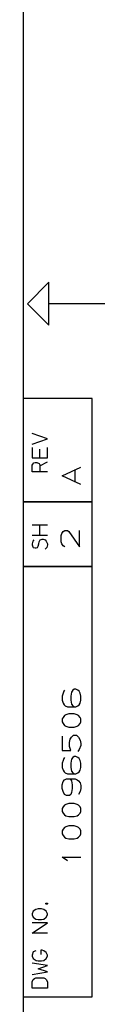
# Model space of a CAD drawing. Extents: x 0 to 1186, y 36 to 805.
# Tile 9 of 12: x 1160 to 1186, y 197 to 511. Entities that reach past the tile are written whole.
import ezdxf

# ---------------------------------------------------------------- set-up
doc = ezdxf.new("R2010")
doc.units = 0
doc.layers.add('1', color=1, linetype='CONTINUOUS')

msp = doc.modelspace()

# ---------------------------------------------------------------- linework, layer by layer
at = {"layer": '1'}
for p, q in [((1160.43, 776.1), (1160.43, 62.25)), ((1168.65, 427.4), (1161.8, 420.55)), ((1168.65, 413.68), (1168.65, 427.4)), ((1161.8, 420.55), (1168.65, 413.68)), ((1186.5, 420.55), (1168.65, 420.55)), ((1182.4, 390.35), (1160.43, 390.35)), ((1160.43, 390.35), (1160.43, 199.53)), ((1182.4, 199.53), (1182.4, 390.35)), ((1168.2, 377.48), (1163.3, 379.15)), ((1163.3, 375.8), (1168.2, 377.48)), ((1163.3, 374.75), (1163.3, 371.4)), ((1165.73, 371.4), (1165.73, 374.23)), ((1168.2, 371.4), (1168.2, 374.75)), ((1163.3, 371.4), (1168.2, 371.4)), ((1163.3, 369.05), (1163.5, 369.4)), ((1163.3, 367), (1163.3, 369.05)), ((1163.5, 369.4), (1163.88, 369.83)), ((1163.88, 369.83), (1164.25, 369.98)), ((1164.25, 369.98), (1164.83, 369.98)), ((1164.83, 369.98), (1165.58, 369.6)), ((1165.58, 369.6), (1165.73, 369.23)), ((1165.73, 368.88), (1168.2, 370.18)), ((1165.73, 369.23), (1165.73, 367)), ((1172.93, 365.68), (1178.8, 368.48)), ((1176.98, 363.7), (1176.98, 367.65)), ((1168.2, 367), (1163.3, 367)), ((1178.8, 362.88), (1172.93, 365.68)), ((1160.43, 357.4), (1182.4, 357.4)), ((1182.4, 357.4), (1160.43, 357.4)), ((1163.3, 350.05), (1168.2, 350.05)), ((1165.73, 346.68), (1165.73, 350.05)), ((1168.2, 346.68), (1163.3, 346.68)), ((1165.9, 345.28), (1166.48, 345.45)), ((1166.48, 345.45), (1166.85, 345.45)), ((1166.85, 345.45), (1167.43, 345.28)), ((1172.55, 346.63), (1172.78, 347.28)), ((1172.55, 344.68), (1172.55, 346.63)), ((1172.78, 347.28), (1173.23, 347.98)), ((1173.23, 347.98), (1173.68, 348.3)), ((1173.68, 348.3), (1174.6, 348.3)), ((1174.6, 348.3), (1175.05, 347.98)), ((1175.05, 347.98), (1178.43, 343.03)), ((1178.43, 343.03), (1178.43, 348.3)), ((1163.5, 344.85), (1163.3, 344.05)), ((1163.3, 344.05), (1163.3, 343.68)), ((1163.3, 343.68), (1163.5, 343.05)), ((1163.88, 345.28), (1163.5, 344.85)), ((1163.5, 343.05), (1163.68, 342.88)), ((1163.68, 342.88), (1164.25, 342.68)), ((1164.25, 342.68), (1164.63, 342.68)), ((1164.63, 342.68), (1165.03, 342.88)), ((1165.03, 342.88), (1165.2, 343.28)), ((1165.2, 343.28), (1165.4, 344.05)), ((1165.4, 344.05), (1165.58, 344.65)), ((1165.58, 344.65), (1165.9, 345.28)), ((1167.43, 345.28), (1167.8, 344.85)), ((1168, 342.88), (1167.43, 342.3)), ((1167.8, 344.85), (1168.2, 344.05)), ((1168.2, 343.68), (1168, 342.88)), ((1168.2, 344.05), (1168.2, 343.68)), ((1172.78, 343.98), (1172.55, 344.68)), ((1173.23, 343.33), (1172.78, 343.98)), ((1173.68, 343.03), (1173.23, 343.33)), ((1160.43, 336.8), (1182.4, 336.8)), ((1182.4, 336.8), (1160.43, 336.8)), ((1173.15, 296.38), (1172.93, 295.48)), ((1172.93, 295.48), (1172.93, 294.15)), ((1173.4, 297), (1173.15, 296.38)), ((1173.63, 297.33), (1173.4, 297)), ((1175.9, 296.75), (1175.68, 295.48)), ((1175.68, 295.48), (1175.68, 294.15)), ((1176.3, 297.33), (1175.9, 296.75)), ((1176.75, 297.65), (1176.3, 297.33)), ((1177.2, 297.65), (1176.75, 297.65)), ((1177.9, 297.33), (1177.2, 297.65)), ((1178.35, 297), (1177.9, 297.33)), ((1178.58, 296.38), (1178.35, 297)), ((1178.8, 295.48), (1178.58, 296.38)), ((1178.8, 294.15), (1178.8, 295.48)), ((1172.93, 294.15), (1173.15, 293.25)), ((1173.15, 293.25), (1173.48, 292.68)), ((1173.48, 292.68), (1173.85, 292.38)), ((1173.85, 292.38), (1174.53, 292.05)), ((1174.53, 292.05), (1177.2, 292.05)), ((1175.68, 294.15), (1175.83, 292.93)), ((1175.83, 292.93), (1176.3, 292.38)), ((1176.3, 292.38), (1176.75, 292.05)), ((1177.2, 292.05), (1177.9, 292.38)), ((1177.9, 292.38), (1178.35, 292.68)), ((1178.35, 292.68), (1178.58, 293.25)), ((1178.58, 293.25), (1178.8, 294.15)), ((1173.63, 289.23), (1173.15, 288.65)), ((1174.08, 289.48), (1173.63, 289.23)), ((1175, 289.75), (1174.08, 289.48)), ((1176.75, 289.75), (1175, 289.75)), ((1177.65, 289.48), (1176.75, 289.75)), ((1178.13, 289.23), (1177.65, 289.48)), ((1178.58, 288.65), (1178.13, 289.23)), ((1173.15, 288.65), (1172.93, 288.23)), ((1172.93, 288.23), (1172.93, 287.2)), ((1172.93, 287.2), (1173.15, 286.7)), ((1173.15, 286.7), (1173.63, 286.13)), ((1173.63, 286.13), (1174.08, 285.85)), ((1174.08, 285.85), (1175, 285.6)), ((1176.75, 285.6), (1177.65, 285.85)), ((1177.65, 285.85), (1178.13, 286.13)), ((1178.13, 286.13), (1178.58, 286.7)), ((1178.8, 288.23), (1178.58, 288.65)), ((1178.58, 286.7), (1178.8, 287.2)), ((1178.8, 287.2), (1178.8, 288.23)), ((1172.93, 282.73), (1172.93, 278.1)), ((1175, 285.6), (1176.75, 285.6)), ((1175.83, 282.35), (1176.53, 283.05)), ((1176.53, 283.05), (1177.43, 283.05)), ((1177.43, 283.05), (1178.13, 282.35)), ((1175.23, 280.7), (1175.45, 281.7)), ((1175.23, 279.43), (1175.23, 280.7)), ((1175.68, 278.1), (1175.23, 279.43)), ((1175.45, 281.7), (1175.83, 282.35)), ((1178.13, 282.35), (1178.58, 281.4)), ((1178.8, 279.75), (1178.35, 278.4)), ((1178.58, 281.4), (1178.8, 280.38)), ((1178.8, 280.38), (1178.8, 279.75)), ((1172.93, 278.1), (1175.68, 278.1)), ((1178.35, 278.4), (1177.9, 277.78)), ((1173.15, 274.95), (1172.93, 274.08)), ((1172.93, 274.08), (1172.93, 272.73)), ((1173.4, 275.6), (1173.15, 274.95)), ((1173.63, 275.9), (1173.4, 275.6)), ((1175.9, 275.33), (1175.68, 274.08)), ((1175.68, 274.08), (1175.68, 272.73)), ((1176.3, 275.9), (1175.9, 275.33)), ((1176.75, 276.23), (1176.3, 275.9)), ((1177.2, 276.23), (1176.75, 276.23)), ((1177.9, 275.9), (1177.2, 276.23)), ((1178.35, 275.6), (1177.9, 275.9)), ((1178.58, 274.95), (1178.35, 275.6)), ((1178.8, 274.08), (1178.58, 274.95)), ((1178.8, 272.73), (1178.8, 274.08)), ((1172.93, 272.73), (1173.15, 271.85)), ((1173.15, 271.85), (1173.48, 271.28)), ((1173.48, 271.28), (1173.85, 270.95)), ((1173.85, 270.95), (1174.53, 270.63)), ((1174.53, 270.63), (1177.2, 270.63)), ((1175.68, 272.73), (1175.83, 271.53)), ((1175.83, 271.53), (1176.3, 270.95)), ((1176.3, 270.95), (1176.75, 270.63)), ((1177.2, 270.63), (1177.9, 270.95)), ((1177.9, 270.95), (1178.35, 271.28)), ((1178.35, 271.28), (1178.58, 271.85)), ((1178.58, 271.85), (1178.8, 272.73)), ((1172.93, 267.18), (1173.15, 268.2)), ((1172.93, 265.98), (1172.93, 267.18)), ((1173.15, 268.2), (1173.63, 268.78)), ((1173.63, 268.78), (1174.3, 269.08)), ((1174.3, 269.08), (1176.98, 269.08)), ((1175.45, 269.08), (1175.83, 268.45)), ((1175.83, 268.45), (1176.05, 267.18)), ((1176.05, 267.18), (1176.05, 265.98)), ((1176.98, 269.08), (1177.65, 268.78)), ((1177.65, 268.78), (1178.13, 268.45)), ((1178.13, 268.45), (1178.58, 267.83)), ((1178.58, 267.83), (1178.8, 266.93)), ((1178.8, 266.93), (1178.8, 265.98)), ((1173.15, 265.03), (1172.93, 265.98)), ((1173.63, 264.13), (1173.15, 265.03)), ((1174.3, 263.8), (1173.63, 264.13)), ((1175.23, 263.8), (1174.3, 263.8)), ((1175.68, 264.13), (1175.23, 263.8)), ((1175.83, 264.7), (1175.68, 264.13)), ((1176.05, 265.98), (1175.83, 264.7)), ((1178.58, 265.03), (1178.13, 264.13)), ((1178.8, 265.98), (1178.58, 265.03)), ((1173.63, 260.68), (1173.15, 260.1)), ((1174.08, 260.93), (1173.63, 260.68)), ((1175, 261.18), (1174.08, 260.93)), ((1176.75, 261.18), (1175, 261.18)), ((1177.65, 260.93), (1176.75, 261.18)), ((1178.13, 260.68), (1177.65, 260.93)), ((1178.58, 260.1), (1178.13, 260.68)), ((1173.15, 260.1), (1172.93, 259.65)), ((1172.93, 259.65), (1172.93, 258.65)), ((1172.93, 258.65), (1173.15, 258.13)), ((1173.15, 258.13), (1173.63, 257.55)), ((1173.63, 257.55), (1174.08, 257.3)), ((1177.65, 257.3), (1178.13, 257.55)), ((1178.13, 257.55), (1178.58, 258.13)), ((1178.8, 259.65), (1178.58, 260.1)), ((1178.58, 258.13), (1178.8, 258.65)), ((1178.8, 258.65), (1178.8, 259.65)), ((1174.08, 257.3), (1175, 257.05)), ((1175, 257.05), (1176.75, 257.05)), ((1176.75, 257.05), (1177.65, 257.3)), ((1173.15, 252.98), (1172.93, 252.53)), ((1172.93, 252.53), (1172.93, 251.5)), ((1172.93, 251.5), (1173.15, 251)), ((1173.63, 253.55), (1173.15, 252.98)), ((1174.08, 253.8), (1173.63, 253.55)), ((1175, 254.05), (1174.08, 253.8)), ((1176.75, 254.05), (1175, 254.05)), ((1177.65, 253.8), (1176.75, 254.05)), ((1178.13, 253.55), (1177.65, 253.8)), ((1178.58, 252.98), (1178.13, 253.55)), ((1178.8, 252.53), (1178.58, 252.98)), ((1178.58, 251), (1178.8, 251.5)), ((1178.8, 251.5), (1178.8, 252.53)), ((1173.15, 251), (1173.63, 250.43)), ((1173.63, 250.43), (1174.08, 250.18)), ((1174.08, 250.18), (1175, 249.93)), ((1175, 249.93), (1176.75, 249.93)), ((1176.75, 249.93), (1177.65, 250.18)), ((1177.65, 250.18), (1178.13, 250.43)), ((1178.13, 250.43), (1178.58, 251)), ((1174.6, 242.9), (1172.93, 244.1)), ((1172.93, 244.1), (1178.8, 244.1)), ((1167.63, 229.38), (1167.75, 229.48)), ((1167.63, 229.2), (1167.63, 229.38)), ((1167.75, 229.13), (1167.63, 229.2)), ((1167.75, 229.48), (1168.08, 229.48)), ((1168.08, 229.48), (1168.2, 229.38)), ((1168.2, 229.2), (1168.08, 229.13)), ((1168.2, 229.38), (1168.2, 229.2)), ((1163.68, 226.9), (1163.3, 226.05)), ((1163.3, 226.05), (1163.3, 225.75)), ((1164.45, 227.43), (1163.68, 226.9)), ((1165.2, 227.58), (1164.45, 227.43)), ((1166.28, 227.58), (1165.2, 227.58)), ((1167.05, 227.43), (1166.28, 227.58)), ((1167.8, 226.9), (1167.05, 227.43)), ((1168.08, 229.13), (1167.75, 229.13)), ((1168.2, 226.05), (1167.8, 226.9)), ((1168.2, 225.75), (1168.2, 226.05)), ((1163.3, 225.75), (1163.68, 224.93)), ((1163.3, 219.85), (1168.2, 223.2)), ((1168.2, 223.2), (1163.3, 223.2)), ((1163.68, 224.93), (1164.45, 224.35)), ((1164.45, 224.35), (1165.2, 224.23)), ((1165.2, 224.23), (1166.28, 224.23)), ((1166.28, 224.23), (1167.05, 224.35)), ((1167.05, 224.35), (1167.8, 224.93)), ((1167.8, 224.93), (1168.2, 225.75)), ((1168.2, 219.85), (1163.3, 219.85)), ((1163.68, 213.93), (1163.3, 212.88)), ((1164.45, 214.25), (1163.68, 213.93)), ((1166.48, 214.4), (1166.1, 214.4)), ((1166.1, 214.4), (1166.1, 213.08)), ((1167.05, 214.25), (1166.48, 214.4)), ((1167.8, 213.73), (1167.05, 214.25)), ((1168.2, 212.88), (1167.8, 213.73)), ((1163.3, 212.88), (1163.3, 212.58)), ((1163.3, 212.58), (1163.68, 211.75)), ((1168.2, 209.53), (1163.3, 210.35)), ((1163.68, 211.75), (1164.63, 211.18)), ((1164.63, 211.18), (1165.2, 211.05)), ((1165.2, 211.05), (1166.28, 211.05)), ((1166.28, 211.05), (1167.05, 211.18)), ((1167.05, 211.18), (1167.8, 211.75)), ((1167.8, 211.75), (1168.2, 212.58)), ((1168.2, 212.58), (1168.2, 212.88)), ((1163.3, 206.65), (1168.2, 207.5)), ((1165.2, 208.5), (1168.2, 209.53)), ((1168.2, 207.5), (1165.2, 208.5)), ((1163.3, 204.33), (1163.68, 205.1)), ((1163.3, 202.28), (1163.3, 204.33)), ((1163.68, 205.1), (1164.05, 205.43)), ((1164.05, 205.43), (1164.45, 205.63)), ((1164.45, 205.63), (1167.05, 205.63)), ((1167.05, 205.63), (1167.43, 205.43)), ((1167.43, 205.43), (1167.8, 205.1)), ((1167.8, 205.1), (1168.2, 204.33)), ((1168.2, 204.33), (1168.2, 202.28)), ((1168.2, 202.28), (1163.3, 202.28)), ((1160.43, 199.53), (1182.4, 199.53))]:
    msp.add_line(p, q, dxfattribs=at)

doc.saveas('drawing.dxf')
